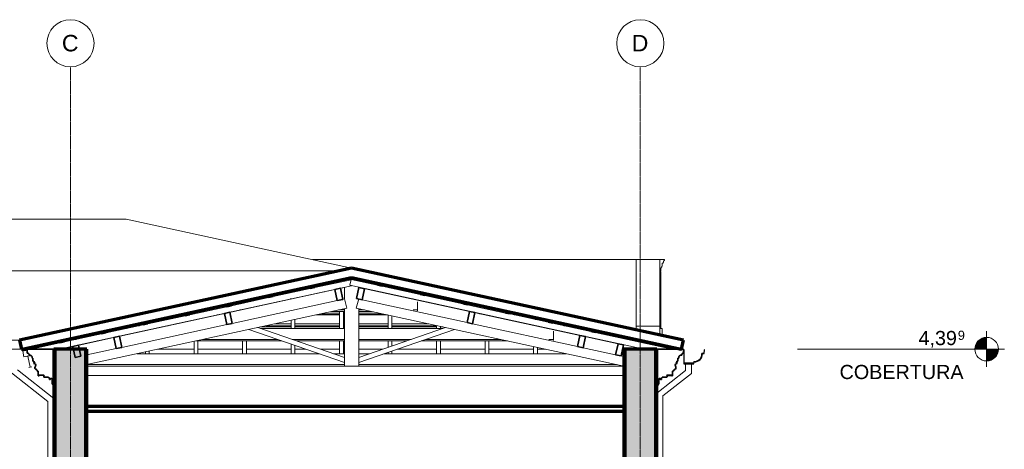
# Model space of a CAD drawing. Header units: millimetres. Extents: x -5363 to 61877, y -2112 to 8822.
# Tile 17 of 17: x 51431 to 61877, y 4267 to 8822. Entities that reach past the tile are written whole.
import ezdxf

# ---------------------------------------------------------------- set-up
doc = ezdxf.new("R2010")
doc.units = ezdxf.units.MM
doc.linetypes.add('_Traço - ponto', pattern=[16, 12, -2, 0, -2])
for name, color, linetype, lineweight in [('A-CLNG', 13, 'Continuous', 18), ('A-FLOR-LEVL', 51, 'Continuous', 9), ('A-GENM', 13, 'Continuous', 18), ('A-GLAZ-CWMG', 51, 'Continuous', 18), ('A-ROOF', 132, 'Continuous', 18), ('A-ROOF-MCUT', 132, 'Continuous', 25), ('A-WALL', 113, 'Continuous', 18), ('A-WALL-PATT', 111, 'Continuous', 70), ('S-GRID', 1, 'Continuous', 9), ('S-GRID-IDEN', 1, 'Continuous', 9)]:
    doc.layers.add(name, color=color, linetype=linetype, lineweight=lineweight)
doc.styles.add('Arial', font='arial.ttf', dxfattribs={"height": 150})
doc.styles.add('Arial_1', font='arial.ttf', dxfattribs={"height": 97.483633})
doc.styles.add('Arial_2', font='arial.ttf', dxfattribs={"height": 175})

# ---------------------------------------------------------------- blocks, each defined once
blk = doc.blocks.new('Generic Models 19 - Generic Models 19-3087287-CORTE D - CORTE DE IMPLANTAÇÃO')
at = {"layer": 'A-GENM'}
for p, q in [((18380, 6279), (18430, 6279)), ((18430, 6269), (18428, 6269)), ((18430, 6279), (18430, 6269)), ((18380, 6169), (18380, 6182)), ((18395, 6187), (18390, 6187)), ((18390, 6187), (18390, 6161)), ((18400, 6197), (18395, 6197)), ((18395, 6197), (18395, 6187)), ((18405, 6210), (18400, 6210)), ((18400, 6210), (18400, 6197)), ((18415, 6239), (18405, 6239)), ((18405, 6239), (18405, 6210)), ((18420, 6249), (18415, 6249)), ((18415, 6249), (18415, 6239)), ((18390, 6161), (18380, 6161)), ((18390, 6152), (18380, 6152)), ((18380, 6076), (18390, 6076)), ((18390, 6152), (18390, 6147)), ((18390, 6147), (18390, 6076)), ((18390, 6076), (18390, 5579)), ((18390, 5579), (18380, 5579)), ((18380, 5579), (18380, 5569)), ((18380, 5569), (18390, 5569)), ((18405, 5549), (18380, 5549)), ((18380, 5549), (18380, 5480)), ((18390, 5569), (18390, 5579)), ((18390, 5569), (18390, 5549)), ((18405, 5475), (18405, 5549)), ((18380, 5378), (18380, 5357)), ((18405, 5352), (18405, 5372))]:
    blk.add_line(p, q, dxfattribs=at)
blk.add_open_spline([(18428, 6269), (18427, 6269), (18425, 6268), (18423, 6266), (18422, 6264), (18421, 6262), (18420, 6261), (18420, 6259), (18419, 6257), (18419, 6255), (18419, 6252), (18420, 6251), (18420, 6249)], degree=3, knots=[0, 0, 0, 0, 0.166667, 0.25, 0.333333, 0.416667, 0.5, 0.583333, 0.666667, 0.75, 0.833333, 1, 1, 1, 1], dxfattribs=at)
blk = doc.blocks.new('Rectangular Mullion - 6x12 cm-3934083-CORTE D - CORTE DE IMPLANTAÇÃO')
at = {"layer": 'A-GLAZ-CWMG', "lineweight": 35}
for p, q in [((16360, 5729), (16335, 5611)), ((16419, 5716), (16360, 5729)), ((16393, 5599), (16419, 5716)), ((16335, 5611), (16393, 5599))]:
    blk.add_line(p, q, dxfattribs=at)
blk = doc.blocks.new('Rectangular Mullion - 6x12 cm-3934084-CORTE D - CORTE DE IMPLANTAÇÃO')
at = {"layer": 'A-GLAZ-CWMG', "lineweight": 35}
for p, q in [((15187, 5983), (15162, 5866)), ((15246, 5970), (15187, 5983)), ((15221, 5853), (15246, 5970)), ((15162, 5866), (15221, 5853))]:
    blk.add_line(p, q, dxfattribs=at)
blk = doc.blocks.new('Rectangular Mullion - 6x12 cm-3934010-CORTE D - CORTE DE IMPLANTAÇÃO')
at = {"layer": 'A-GLAZ-CWMG'}
for p, q in [((12627, 5548), (12721, 5548)), ((13018, 5548), (13028, 5548)), ((14144, 5548), (15036, 5548)), ((15186, 5548), (16078, 5548)), ((17194, 5548), (17204, 5548)), ((17253, 5537), (17253, 5535)), ((12187, 5432), (12093, 5432)), ((12494, 5432), (12484, 5432)), ((14327, 5432), (13531, 5432)), ((15036, 5432), (14480, 5432)), ((15742, 5432), (15186, 5432)), ((16690, 5432), (15895, 5432)), ((17253, 5432), (17204, 5432)), ((17253, 5518), (17253, 5432)), ((17253, 5432), (17253, 5421)), ((12062, 5416), (12115, 5416)), ((12412, 5416), (12422, 5416)), ((13459, 5416), (14372, 5416)), ((14526, 5416), (15036, 5416)), ((15186, 5416), (15696, 5416)), ((15850, 5416), (16763, 5416))]:
    blk.add_line(p, q, dxfattribs=at)
blk = doc.blocks.new('Rectangular Mullion - 6x12 cm-3934069-CORTE D - CORTE DE IMPLANTAÇÃO')
at = {"layer": 'A-GLAZ-CWMG', "lineweight": 35}
for p, q in [((13819, 5720), (13761, 5707)), ((13761, 5707), (13786, 5590)), ((13845, 5602), (13819, 5720)), ((13786, 5590), (13845, 5602))]:
    blk.add_line(p, q, dxfattribs=at)
blk = doc.blocks.new('Rectangular Mullion - 6x12 cm-3934012-CORTE D - CORTE DE IMPLANTAÇÃO')
at = {"layer": 'A-GLAZ-CWMG'}
for p, q in [((14069, 5861), (14163, 5861)), ((14460, 5861), (14470, 5861)), ((15752, 5861), (15762, 5861)), ((15811, 5850), (15811, 5848)), ((15811, 5831), (15811, 5745)), ((13463, 5729), (13557, 5729)), ((13629, 5745), (13535, 5745)), ((13854, 5729), (13864, 5729)), ((13936, 5745), (13926, 5745)), ((14901, 5729), (15036, 5729)), ((15036, 5745), (14973, 5745)), ((15249, 5745), (15186, 5745)), ((15186, 5729), (15321, 5729)), ((15811, 5745), (15762, 5745)), ((15811, 5745), (15811, 5734))]:
    blk.add_line(p, q, dxfattribs=at)
blk = doc.blocks.new('Rectangular Mullion - 2x5 cm-4253628-CORTE D - CORTE DE IMPLANTAÇÃO')
at = {"layer": 'A-GLAZ-CWMG', "lineweight": 35}
for p, q in [((17651, 5536), (17647, 5516)), ((17647, 5516), (17696, 5506)), ((17700, 5525), (17651, 5536)), ((17696, 5506), (17700, 5525))]:
    blk.add_line(p, q, dxfattribs=at)
blk = doc.blocks.new('Rectangular Mullion - 2x5 cm-4253633-CORTE D - CORTE DE IMPLANTAÇÃO')
at = {"layer": 'A-GLAZ-CWMG', "lineweight": 35}
for p, q in [((12060, 5425), (12011, 5414)), ((12011, 5414), (12016, 5395)), ((12016, 5395), (12064, 5405)), ((12064, 5405), (12060, 5425))]:
    blk.add_line(p, q, dxfattribs=at)
blk = doc.blocks.new('Rectangular Mullion - 2x5 cm-3925772-CORTE D - CORTE DE IMPLANTAÇÃO')
at = {"layer": 'A-GLAZ-CWMG'}
for p, q in [((12705, 5565), (12799, 5565)), ((12859, 5578), (12765, 5578)), ((12854, 5597), (12899, 5597)), ((13096, 5565), (13106, 5565)), ((13166, 5578), (13156, 5578)), ((13245, 5597), (13255, 5597)), ((14143, 5565), (14468, 5565)), ((14468, 5578), (14203, 5578)), ((14292, 5597), (14468, 5597)), ((14508, 5597), (14983, 5597)), ((14983, 5578), (14508, 5578)), ((14508, 5565), (14983, 5565)), ((15023, 5597), (15036, 5597)), ((15036, 5578), (15023, 5578)), ((15023, 5565), (15036, 5565)), ((15186, 5597), (15497, 5597)), ((15497, 5578), (15186, 5578)), ((15186, 5565), (15497, 5565)), ((15537, 5597), (15930, 5597)), ((16012, 5578), (15537, 5578)), ((15537, 5565), (16012, 5565)), ((16052, 5565), (16079, 5565)), ((16967, 5597), (16977, 5597)), ((17116, 5565), (17126, 5565)), ((17274, 5597), (17369, 5597)), ((17428, 5578), (17363, 5578)), ((17423, 5565), (17428, 5565)), ((17428, 5584), (17428, 5578)), ((17428, 5578), (17428, 5565))]:
    blk.add_line(p, q, dxfattribs=at)
blk = doc.blocks.new('Rectangular Mullion - 2x5 cm-4253647-CORTE D - CORTE DE IMPLANTAÇÃO')
at = {"layer": 'A-GLAZ-CWMG', "lineweight": 35}
for p, q in [((17199, 5634), (17194, 5614)), ((17194, 5614), (17243, 5604)), ((17247, 5623), (17199, 5634)), ((17243, 5604), (17247, 5623))]:
    blk.add_line(p, q, dxfattribs=at)
blk = doc.blocks.new('Rectangular Mullion - 2x5 cm-4253648-CORTE D - CORTE DE IMPLANTAÇÃO')
at = {"layer": 'A-GLAZ-CWMG', "lineweight": 35}
for p, q in [((16746, 5732), (16742, 5712)), ((16742, 5712), (16791, 5702)), ((16795, 5721), (16746, 5732)), ((16791, 5702), (16795, 5721))]:
    blk.add_line(p, q, dxfattribs=at)
blk = doc.blocks.new('Rectangular Mullion - 2x5 cm-4253649-CORTE D - CORTE DE IMPLANTAÇÃO')
at = {"layer": 'A-GLAZ-CWMG', "lineweight": 35}
for p, q in [((16294, 5830), (16289, 5811)), ((16289, 5811), (16338, 5800)), ((16343, 5820), (16294, 5830)), ((16338, 5800), (16343, 5820))]:
    blk.add_line(p, q, dxfattribs=at)
blk = doc.blocks.new('Rectangular Mullion - 2x5 cm-4253650-CORTE D - CORTE DE IMPLANTAÇÃO')
at = {"layer": 'A-GLAZ-CWMG', "lineweight": 35}
for p, q in [((15841, 5928), (15837, 5909)), ((15837, 5909), (15886, 5898)), ((15890, 5918), (15841, 5928)), ((15886, 5898), (15890, 5918))]:
    blk.add_line(p, q, dxfattribs=at)
blk = doc.blocks.new('Rectangular Mullion - 2x5 cm-4253651-CORTE D - CORTE DE IMPLANTAÇÃO')
at = {"layer": 'A-GLAZ-CWMG', "lineweight": 35}
for p, q in [((15389, 6026), (15385, 6007)), ((15385, 6007), (15433, 5996)), ((15438, 6016), (15389, 6026)), ((15433, 5996), (15438, 6016))]:
    blk.add_line(p, q, dxfattribs=at)
blk = doc.blocks.new('Rectangular Mullion - 2x5 cm-4253657-CORTE D - CORTE DE IMPLANTAÇÃO')
at = {"layer": 'A-GLAZ-CWMG'}
for p, q in [((13293, 5692), (13342, 5692)), ((13439, 5705), (13390, 5705)), ((13479, 5725), (13536, 5725)), ((13684, 5692), (13694, 5692)), ((13754, 5705), (13744, 5705)), ((13833, 5725), (13843, 5725)), ((14731, 5692), (14983, 5692)), ((14983, 5705), (14791, 5705)), ((14880, 5725), (14983, 5725)), ((15023, 5725), (15036, 5725)), ((15036, 5705), (15023, 5705)), ((15023, 5692), (15036, 5692)), ((15186, 5725), (15342, 5725)), ((15431, 5705), (15186, 5705)), ((15186, 5692), (15491, 5692)), ((16379, 5725), (16389, 5725)), ((16478, 5705), (16468, 5705)), ((16686, 5725), (16745, 5725)), ((16780, 5725), (16781, 5725)), ((16840, 5705), (16792, 5705)), ((16835, 5692), (16840, 5692)), ((16840, 5712), (16840, 5705)), ((16840, 5705), (16840, 5692))]:
    blk.add_line(p, q, dxfattribs=at)
blk = doc.blocks.new('Rectangular Mullion - 2x5 cm-4253677-CORTE D - CORTE DE IMPLANTAÇÃO')
at = {"layer": 'A-GLAZ-CWMG', "lineweight": 35}
for p, q in [((12503, 5521), (12454, 5510)), ((12454, 5510), (12458, 5491)), ((12458, 5491), (12507, 5501)), ((12507, 5501), (12503, 5521))]:
    blk.add_line(p, q, dxfattribs=at)
blk = doc.blocks.new('Rectangular Mullion - 2x5 cm-4253679-CORTE D - CORTE DE IMPLANTAÇÃO')
at = {"layer": 'A-GLAZ-CWMG', "lineweight": 35}
for p, q in [((12946, 5617), (12897, 5606)), ((12897, 5606), (12901, 5587)), ((12901, 5587), (12950, 5597)), ((12950, 5597), (12946, 5617))]:
    blk.add_line(p, q, dxfattribs=at)
blk = doc.blocks.new('Rectangular Mullion - 2x5 cm-4253681-CORTE D - CORTE DE IMPLANTAÇÃO')
at = {"layer": 'A-GLAZ-CWMG', "lineweight": 35}
for p, q in [((13389, 5713), (13340, 5702)), ((13340, 5702), (13344, 5683)), ((13344, 5683), (13393, 5694)), ((13393, 5694), (13389, 5713))]:
    blk.add_line(p, q, dxfattribs=at)
blk = doc.blocks.new('Rectangular Mullion - 2x5 cm-4253683-CORTE D - CORTE DE IMPLANTAÇÃO')
at = {"layer": 'A-GLAZ-CWMG', "lineweight": 35}
for p, q in [((13831, 5809), (13783, 5799)), ((13783, 5799), (13787, 5779)), ((13787, 5779), (13836, 5790)), ((13836, 5790), (13831, 5809))]:
    blk.add_line(p, q, dxfattribs=at)
blk = doc.blocks.new('Rectangular Mullion - 2x5 cm-4253685-CORTE D - CORTE DE IMPLANTAÇÃO')
at = {"layer": 'A-GLAZ-CWMG', "lineweight": 35}
for p, q in [((14274, 5905), (14225, 5895)), ((14225, 5895), (14230, 5875)), ((14230, 5875), (14278, 5886)), ((14278, 5886), (14274, 5905))]:
    blk.add_line(p, q, dxfattribs=at)
blk = doc.blocks.new('Rectangular Mullion - 2x5 cm-4253687-CORTE D - CORTE DE IMPLANTAÇÃO')
at = {"layer": 'A-GLAZ-CWMG', "lineweight": 35}
for p, q in [((14717, 6001), (14668, 5991)), ((14668, 5991), (14672, 5971)), ((14672, 5971), (14721, 5982)), ((14721, 5982), (14717, 6001))]:
    blk.add_line(p, q, dxfattribs=at)
blk = doc.blocks.new('Rectangular Mullion - 6x12 cm 2-3933718-CORTE D - CORTE DE IMPLANTAÇÃO')
at = {"layer": 'A-GLAZ-CWMG'}
blk.add_line((15001, 5976), (14992, 5974), dxfattribs=at)
blk = doc.blocks.new('Rectangular Mullion - 6x12 cm 2-3933784-CORTE D - CORTE DE IMPLANTAÇÃO')
at = {"layer": 'A-GLAZ-CWMG'}
blk.add_line((14934, 5961), (13830, 5722), dxfattribs=at)
blk = doc.blocks.new('Rectangular Mullion - 6x12 cm 2-3933720-CORTE D - CORTE DE IMPLANTAÇÃO')
at = {"layer": 'A-GLAZ-CWMG'}
blk.add_line((15036, 5983), (15001, 5976), dxfattribs=at)
blk = doc.blocks.new('Rectangular Mullion - 6x12 cm-3934020-CORTE D - CORTE DE IMPLANTAÇÃO')
at = {"layer": 'A-GLAZ-CWMG'}
for p, q in [((12834, 5281), (14766, 5281)), ((14920, 5281), (15036, 5281)), ((15186, 5281), (15302, 5281)), ((15456, 5281), (17388, 5281)), ((17975, 5281), (17998, 5281)), ((15036, 5165), (12303, 5165)), ((12303, 5149), (15036, 5149)), ((17922, 5165), (15186, 5165)), ((15186, 5149), (17994, 5149))]:
    blk.add_line(p, q, dxfattribs=at)
blk = doc.blocks.new('Rectangular Mullion - 4x6_3-3931011-CORTE D - CORTE DE IMPLANTAÇÃO')
at = {"layer": 'A-GLAZ-CWMG'}
for p, q in [((15093, 6006), (15107, 6067)), ((15107, 6067), (15385, 6007)), ((18214, 5329), (15093, 6006)), ((15433, 5996), (15837, 5909)), ((15886, 5898), (16289, 5811)), ((16338, 5800), (16742, 5712)), ((16791, 5702), (17194, 5614)), ((17243, 5604), (17647, 5516)), ((17696, 5506), (18511, 5329)), ((18587, 5248), (18582, 5249)), ((18589, 5257), (18587, 5248))]:
    blk.add_line(p, q, dxfattribs=at)
blk = doc.blocks.new('Rectangular Mullion - 4x6_3-3925235-CORTE D - CORTE DE IMPLANTAÇÃO')
at = {"layer": 'A-GLAZ-CWMG'}
for p, q in [((17061, 5644), (17056, 5644)), ((17081, 5644), (17061, 5644)), ((17081, 5639), (17081, 5644)), ((17041, 5581), (17041, 5583)), ((17081, 5572), (17081, 5574)), ((17041, 5281), (17041, 5356)), ((17081, 5281), (17081, 5347))]:
    blk.add_line(p, q, dxfattribs=at)
blk = doc.blocks.new('Rectangular Mullion - 4x6_3-3931023-CORTE D - CORTE DE IMPLANTAÇÃO')
at = {"layer": 'A-GLAZ-CWMG'}
for p, q in [((16546, 5756), (16541, 5756)), ((16566, 5756), (16546, 5756)), ((16566, 5751), (16566, 5756)), ((16526, 5693), (16526, 5695)), ((16566, 5684), (16566, 5686)), ((16526, 5281), (16526, 5416)), ((16566, 5281), (16566, 5416))]:
    blk.add_line(p, q, dxfattribs=at)
blk = doc.blocks.new('Rectangular Mullion - 4x6_3-3931024-CORTE D - CORTE DE IMPLANTAÇÃO')
at = {"layer": 'A-GLAZ-CWMG'}
for p, q in [((16032, 5868), (16026, 5868)), ((16052, 5868), (16032, 5868)), ((16052, 5862), (16052, 5868)), ((16012, 5804), (16012, 5806)), ((16052, 5796), (16052, 5798)), ((16012, 5548), (16012, 5579)), ((16052, 5548), (16052, 5571)), ((16012, 5281), (16012, 5416)), ((16052, 5281), (16052, 5416))]:
    blk.add_line(p, q, dxfattribs=at)
blk = doc.blocks.new('Rectangular Mullion - 4x6_3-3931025-CORTE D - CORTE DE IMPLANTAÇÃO')
at = {"layer": 'A-GLAZ-CWMG'}
for p, q in [((15517, 5979), (15512, 5979)), ((15537, 5979), (15517, 5979)), ((15537, 5974), (15537, 5979)), ((15497, 5916), (15497, 5918)), ((15537, 5907), (15537, 5909)), ((15497, 5548), (15497, 5691)), ((15537, 5548), (15537, 5682)), ((15497, 5348), (15497, 5416)), ((15537, 5362), (15537, 5416)), ((15497, 5281), (15497, 5295)), ((15537, 5281), (15537, 5309))]:
    blk.add_line(p, q, dxfattribs=at)
blk = doc.blocks.new('Rectangular Mullion - 4x6_3-3931026-CORTE D - CORTE DE IMPLANTAÇÃO')
at = {"layer": 'A-GLAZ-CWMG'}
for p, q in [((14983, 6059), (14983, 6038)), ((15023, 6047), (15023, 6068)), ((14983, 5548), (14983, 5729)), ((15023, 5548), (15023, 5729)), ((14983, 5281), (14983, 5416)), ((15023, 5281), (15023, 5416))]:
    blk.add_line(p, q, dxfattribs=at)
blk = doc.blocks.new('Rectangular Mullion - 4x6_3-3931027-CORTE D - CORTE DE IMPLANTAÇÃO')
at = {"layer": 'A-GLAZ-CWMG'}
for p, q in [((14508, 5935), (14508, 5956)), ((14468, 5927), (14468, 5947)), ((14468, 5861), (14468, 5862)), ((14508, 5869), (14508, 5871)), ((14508, 5548), (14508, 5644)), ((14468, 5548), (14468, 5635)), ((14468, 5281), (14468, 5383)), ((14508, 5281), (14508, 5370))]:
    blk.add_line(p, q, dxfattribs=at)
blk = doc.blocks.new('Rectangular Mullion - 4x6_3-3931028-CORTE D - CORTE DE IMPLANTAÇÃO')
at = {"layer": 'A-GLAZ-CWMG'}
for p, q in [((13954, 5281), (13954, 5416)), ((13994, 5281), (13994, 5416))]:
    blk.add_line(p, q, dxfattribs=at)
blk = doc.blocks.new('Rectangular Mullion - 4x6_3-3931029-CORTE D - CORTE DE IMPLANTAÇÃO')
at = {"layer": 'A-GLAZ-CWMG'}
for p, q in [((13439, 5704), (13439, 5724)), ((13479, 5712), (13479, 5729)), ((13479, 5646), (13479, 5648)), ((13439, 5637), (13439, 5639)), ((13439, 5281), (13439, 5412)), ((13479, 5281), (13479, 5416))]:
    blk.add_line(p, q, dxfattribs=at)
blk = doc.blocks.new('Rectangular Mullion - 4x6_3-3931030-CORTE D - CORTE DE IMPLANTAÇÃO')
at = {"layer": 'A-GLAZ-CWMG'}
for p, q in [((12964, 5601), (12964, 5621)), ((12924, 5281), (12924, 5300)), ((12964, 5281), (12964, 5309))]:
    blk.add_line(p, q, dxfattribs=at)
blk = doc.blocks.new('Rectangular Mullion - 4x6_3-V27-CORTE D - CORTE DE IMPLANTAÇÃO')
at = {"layer": 'A-GLAZ-CWMG'}
for p, q in [((14721, 5982), (15106, 6065)), ((15111, 6066), (15115, 6067)), ((15115, 6067), (15116, 6065)), ((12008, 5329), (15111, 6002)), ((14278, 5886), (14672, 5971)), ((13836, 5790), (14230, 5875)), ((13393, 5694), (13787, 5779)), ((12950, 5597), (13344, 5683)), ((12507, 5501), (12901, 5587)), ((12064, 5405), (12458, 5491)), ((11711, 5329), (12016, 5395)), ((11622, 5309), (11670, 5320)), ((11635, 5248), (11622, 5309)), ((11635, 5248), (11705, 5263))]:
    blk.add_line(p, q, dxfattribs=at)
blk = doc.blocks.new('Rectangular Mullion - 6x12 cm-4082038-CORTE D - CORTE DE IMPLANTAÇÃO')
at = {"layer": 'A-GLAZ-CWMG', "lineweight": 35}
for p, q in [((17533, 5474), (17507, 5357)), ((17592, 5462), (17533, 5474)), ((17566, 5344), (17592, 5462)), ((17507, 5357), (17566, 5344))]:
    blk.add_line(p, q, dxfattribs=at)
blk = doc.blocks.new('Rectangular Mullion - 6x12 cm 2-4082024-CORTE D - CORTE DE IMPLANTAÇÃO')
at = {"layer": 'A-GLAZ-CWMG'}
for p, q in [((13761, 5707), (12657, 5467)), ((13830, 5722), (13819, 5720))]:
    blk.add_line(p, q, dxfattribs=at)
blk = doc.blocks.new('Rectangular Mullion - 6x12 cm-4090283-CORTE D - CORTE DE IMPLANTAÇÃO')
at = {"layer": 'A-GLAZ-CWMG', "lineweight": 35}
for p, q in [((12647, 5465), (12588, 5452)), ((12588, 5452), (12614, 5335)), ((12672, 5348), (12647, 5465)), ((12614, 5335), (12672, 5348))]:
    blk.add_line(p, q, dxfattribs=at)
blk = doc.blocks.new('Rectangular Mullion - 6x12 cm 2-4082025-CORTE D - CORTE DE IMPLANTAÇÃO')
at = {"layer": 'A-GLAZ-CWMG'}
for p, q in [((12153, 5358), (12018, 5329)), ((12222, 5373), (12212, 5371)), ((11675, 5254), (11660, 5251)), ((11693, 5258), (11675, 5254)), ((11701, 5137), (11675, 5254)), ((11686, 5134), (11701, 5137)), ((11718, 5141), (11701, 5137))]:
    blk.add_line(p, q, dxfattribs=at)
blk = doc.blocks.new('Rectangular Mullion - 6x12 cm-3934071-CORTE D - CORTE DE IMPLANTAÇÃO')
at = {"layer": 'A-GLAZ-CWMG', "lineweight": 35}
for p, q in [((14992, 5974), (14934, 5961)), ((14934, 5961), (14959, 5844)), ((15018, 5857), (14992, 5974)), ((14959, 5844), (15018, 5857))]:
    blk.add_line(p, q, dxfattribs=at)
blk = doc.blocks.new('Rectangular Mullion - 6x12 cm 2-4082042-CORTE D - CORTE DE IMPLANTAÇÃO')
at = {"layer": 'A-GLAZ-CWMG'}
blk.add_line((17937, 5387), (17598, 5460), dxfattribs=at)
blk = doc.blocks.new('Rectangular Mullion - 6x12 cm 2-3934093-CORTE D - CORTE DE IMPLANTAÇÃO')
at = {"layer": 'A-GLAZ-CWMG'}
for p, q in [((14672, 5972), (14628, 5982)), ((14958, 6033), (14911, 6043)), ((15187, 5983), (15186, 5983)), ((15253, 5969), (15246, 5970)), ((14828, 5938), (14823, 5939))]:
    blk.add_line(p, q, dxfattribs=at)
blk = doc.blocks.new('Rectangular Mullion - 6x12 cm 2-V28-CORTE D - CORTE DE IMPLANTAÇÃO')
at = {"layer": 'A-GLAZ-CWMG'}
for p, q in [((16360, 5729), (15253, 5969)), ((16426, 5715), (16419, 5716))]:
    blk.add_line(p, q, dxfattribs=at)
blk = doc.blocks.new('Rectangular Mullion - 6x12 cm 2-4082034-CORTE D - CORTE DE IMPLANTAÇÃO')
at = {"layer": 'A-GLAZ-CWMG'}
for p, q in [((17533, 5474), (16426, 5715)), ((17598, 5460), (17592, 5462))]:
    blk.add_line(p, q, dxfattribs=at)
blk = doc.blocks.new('Rectangular Mullion - 6x12 cm 2-4082030-CORTE D - CORTE DE IMPLANTAÇÃO')
at = {"layer": 'A-GLAZ-CWMG'}
for p, q in [((12588, 5452), (12222, 5373)), ((12657, 5467), (12647, 5465))]:
    blk.add_line(p, q, dxfattribs=at)
blk = doc.blocks.new('Rectangular Mullion - 6x12 cm-4082021-CORTE D - CORTE DE IMPLANTAÇÃO')
at = {"layer": 'A-GLAZ-CWMG', "lineweight": 35}
for p, q in [((12212, 5371), (12153, 5358)), ((12153, 5358), (12179, 5241)), ((12237, 5254), (12212, 5371)), ((12179, 5241), (12237, 5254))]:
    blk.add_line(p, q, dxfattribs=at)
blk = doc.blocks.new('Rectangular Mullion - 6x12 cm-4082041-CORTE D - CORTE DE IMPLANTAÇÃO')
at = {"layer": 'A-GLAZ-CWMG', "lineweight": 35}
for p, q in [((17937, 5387), (17911, 5269)), ((17995, 5374), (17937, 5387)), ((17970, 5257), (17995, 5374)), ((17911, 5269), (17970, 5257))]:
    blk.add_line(p, q, dxfattribs=at)
blk = doc.blocks.new('tesoura10 - tesoura-4089500-CORTE D - CORTE DE IMPLANTAÇÃO')
at = {"layer": 'A-GENM'}
for p, q in [((15107, 6066), (15036, 6066)), ((15036, 6066), (15036, 6050)), ((15186, 6066), (15115, 6066)), ((15186, 6050), (15186, 6066)), ((15036, 5986), (15036, 5860)), ((15186, 5976), (15186, 5986)), ((15036, 5861), (15018, 5857)), ((15060, 5764), (15036, 5861)), ((15186, 5861), (15160, 5764)), ((16335, 5611), (15221, 5853)), ((12303, 5166), (15060, 5764)), ((14959, 5844), (13845, 5602)), ((15036, 5758), (15036, 5148)), ((15160, 5764), (17998, 5148)), ((15186, 5148), (15186, 5758)), ((13786, 5590), (12672, 5348)), ((14019, 5538), (15036, 5188)), ((15036, 5241), (14114, 5558)), ((16108, 5558), (15186, 5241)), ((15186, 5188), (16203, 5538)), ((17507, 5357), (16393, 5599)), ((12614, 5335), (12303, 5268)), ((17911, 5269), (17566, 5344)), ((15036, 5188), (15036, 5241)), ((15186, 5241), (15186, 5188)), ((17998, 5251), (17970, 5257)), ((17998, 5148), (12303, 5148)), ((15036, 5148), (15186, 5148))]:
    blk.add_line(p, q, dxfattribs=at)
blk = doc.blocks.new('Generic Models 1 - Generic Models 24-4258923-CORTE D - CORTE DE IMPLANTAÇÃO')
at = {"layer": 'A-GENM'}
for p, q in [((18652, 5174), (18652, 5104)), ((18717, 5072), (18717, 5174)), ((11502, 5078), (11888, 4774)), ((11953, 4805), (11567, 5110)), ((18652, 5104), (18348, 4864)), ((18413, 4833), (18717, 5072)), ((18413, 1342), (18413, 4833)), ((11888, 4774), (11888, 1342))]:
    blk.add_line(p, q, dxfattribs=at)
blk = doc.blocks.new('ORNAMENTO SUPERIOR - ORNAMENTO SUPERIOR-4323885-CORTE D - CORTE DE IMPLANTAÇÃO')
at = {"layer": 'A-GENM', "lineweight": 35}
for p, q in [((11670, 5329), (11670, 5287)), ((11954, 5329), (11670, 5329)), ((11954, 4939), (11954, 5329)), ((18632, 5329), (18348, 5329)), ((18348, 5329), (18348, 4939)), ((18632, 5287), (18632, 5329)), ((11670, 5287), (11680, 5287)), ((11680, 5287), (11680, 5282)), ((11680, 5282), (11685, 5282)), ((11685, 5282), (11685, 5277)), ((11685, 5277), (11690, 5277)), ((11690, 5277), (11690, 5267)), ((11690, 5267), (11705, 5267)), ((11705, 5267), (11705, 5262)), ((11705, 5262), (11710, 5262)), ((11710, 5262), (11710, 5257)), ((11710, 5257), (11715, 5257)), ((11715, 5257), (11715, 5252)), ((11715, 5252), (11720, 5252)), ((11720, 5252), (11720, 5232)), ((11720, 5232), (11730, 5232)), ((11730, 5232), (11730, 5202)), ((18572, 5202), (18572, 5232)), ((18572, 5232), (18582, 5232)), ((18582, 5232), (18582, 5252)), ((18582, 5252), (18587, 5252)), ((18587, 5252), (18587, 5257)), ((18587, 5257), (18592, 5257)), ((18592, 5257), (18592, 5262)), ((18592, 5262), (18597, 5262)), ((18597, 5262), (18597, 5267)), ((18597, 5267), (18612, 5267)), ((18612, 5267), (18612, 5277)), ((18612, 5277), (18617, 5277)), ((18617, 5277), (18617, 5282)), ((18617, 5282), (18622, 5282)), ((18622, 5287), (18632, 5287)), ((18622, 5282), (18622, 5287)), ((11730, 5202), (11740, 5202)), ((11750, 5187), (11736, 5177)), ((11740, 5202), (11740, 5192)), ((11740, 5192), (11750, 5192)), ((11750, 5192), (11750, 5187)), ((18552, 5187), (18552, 5192)), ((18552, 5192), (18562, 5192)), ((18566, 5177), (18552, 5187)), ((18562, 5192), (18562, 5202)), ((18562, 5202), (18572, 5202)), ((11756, 5117), (11766, 5117)), ((11766, 5117), (11766, 5107)), ((11766, 5107), (11776, 5107)), ((11776, 5107), (11776, 5097)), ((11776, 5097), (11786, 5097)), ((11786, 5097), (11786, 5047)), ((11786, 5047), (11796, 5047)), ((11796, 5047), (11796, 5052)), ((11796, 5052), (11846, 5052)), ((11850, 5032), (11896, 5032)), ((11896, 5032), (11896, 5024)), ((11896, 5024), (11904, 5024)), ((11904, 5024), (11904, 5009)), ((18398, 5009), (18398, 5024)), ((18398, 5024), (18406, 5024)), ((18406, 5024), (18406, 5032)), ((18406, 5032), (18452, 5032)), ((18456, 5052), (18506, 5052)), ((18506, 5052), (18506, 5047)), ((18506, 5047), (18516, 5047)), ((18516, 5047), (18516, 5097)), ((18516, 5097), (18526, 5097)), ((18526, 5097), (18526, 5107)), ((18526, 5107), (18536, 5107)), ((18536, 5107), (18536, 5117)), ((18536, 5117), (18546, 5117)), ((11904, 5009), (11914, 5009)), ((11934, 5009), (11934, 4959)), ((11934, 4959), (11944, 4959)), ((11944, 4959), (11944, 4939)), ((11944, 4939), (11954, 4939)), ((18348, 4939), (18358, 4939)), ((18358, 4939), (18358, 4959)), ((18358, 4959), (18368, 4959)), ((18368, 4959), (18368, 5009)), ((18388, 5009), (18398, 5009))]:
    blk.add_line(p, q, dxfattribs=at)
at = {"layer": 'A-GENM'}
for p, q in [((18506, 5047), (18454, 5047)), ((18388, 5009), (18368, 5009))]:
    blk.add_line(p, q, dxfattribs=at)
at = {"layer": 'A-GENM', "lineweight": 35}
for centre, radius, start, end in [((11741, 5158), 19, 325.4597, 104.5403), ((11773, 5132), 22.6, 135.8597, 221.7664), ((18561, 5158), 19, 75.4597, 214.5403), ((18529, 5132), 22.6, 318.2336, 44.1403), ((11850, 5037), 5.84, 134.5404, 270), ((11840, 5047), 7.42, 317.6422, 42.3578), ((11924, 5009), 10, 0, 182.8227), ((18378, 5009), 10, 357.1773, 180), ((18452, 5037), 5.84, 270, 45.4596), ((18462, 5047), 7.42, 137.6422, 222.3578)]:
    blk.add_arc(centre, radius, start, end, dxfattribs=at)
at = {"layer": 'A-GENM'}
blk.add_open_spline([(18546, 5147), (18547, 5146), (18549, 5143), (18551, 5138), (18552, 5132), (18552, 5127), (18550, 5121), (18547, 5118), (18546, 5117)], degree=3, dxfattribs=at)
blk.add_open_spline([(18456, 5042), (18457, 5041), (18457, 5041), (18458, 5039), (18458, 5038), (18458, 5037), (18458, 5035), (18457, 5035), (18457, 5034), (18456, 5034), (18456, 5033), (18455, 5033), (18455, 5032), (18454, 5032), (18453, 5032), (18453, 5032), (18452, 5032)], degree=3, knots=[0, 0, 0, 0, 0.1, 0.2, 0.3, 0.4, 0.5, 0.55, 0.6, 0.65, 0.7, 0.75, 0.8, 0.85, 0.9, 1, 1, 1, 1], dxfattribs=at)
blk = doc.blocks.new('Level - M_Level Head ABNT-2835562-CORTE D - CORTE DE IMPLANTAÇÃO')
at = {"layer": 'A-FLOR-LEVL'}
h = blk.add_hatch(color=256, dxfattribs=at)
edge = h.paths.add_edge_path(flags=0)
edge.add_line((21820, 1030), (21695, 1030))
edge.add_arc((21820, 1030), 125, 90, 180, ccw=False)
edge.add_line((21820, 1155), (21820, 1030))
h = blk.add_hatch(color=256, dxfattribs=at)
edge = h.paths.add_edge_path(flags=0)
edge.add_arc((21820, 1030), 125, -90, 0, ccw=False)
edge.add_line((21820, 905), (21820, 1030))
edge.add_line((21820, 1030), (21945, 1030))
for p, q in [((21820, 1219), (21820, 844)), ((21820, 1030), (21820, 1155)), ((21627, 1030), (22008, 1030)), ((21695, 1030), (21820, 1030)), ((21945, 1030), (21820, 1030)), ((21820, 1030), (21820, 905))]:
    blk.add_line(p, q, dxfattribs=at)
blk.add_circle((21820, 1030), 125, dxfattribs=at)
for start, end in [(90, 180), (270, 0)]:
    blk.add_arc((21820, 1030), 125, start, end, dxfattribs=at)
blk = doc.blocks.new('Grid - Head Grid-11506-CORTE D - CORTE DE IMPLANTAÇÃO')
at = {"layer": 'S-GRID-IDEN'}
blk.add_circle((673, 8572), 250, dxfattribs=at)

msp = doc.modelspace()

# ---------------------------------------------------------------- hatches: boundary and pattern name
at = {"layer": 'A-WALL-PATT'}
for points in [[(52120, -140), (52120, 5329), (51820, 5329), (51820, -140), (51888, -140)], [(58165, -140), (58165, 5329), (57865, 5329), (57865, -140)]]:
    msp.add_hatch(color=256, dxfattribs=at).paths.add_polyline_path(points, flags=0)

# ---------------------------------------------------------------- linework, layer by layer
at = {"layer": 'A-CLNG', "lineweight": 70}
for p, q in [((57840, 4722), (52145, 4722)), ((52145, 4672), (57840, 4672))]:
    msp.add_line(p, q, dxfattribs=at)
at = {"layer": 'A-CLNG'}
msp.add_line((57840, 4682), (52145, 4682), dxfattribs=at)
at = {"layer": 'A-FLOR-LEVL'}
msp.add_line((61689, 5329), (59683, 5329), dxfattribs=at)
at = {"layer": 'A-ROOF'}
for p, q in [((52561, 6708), (48079, 6708)), ((54953, 6189), (52561, 6708)), ((43237, 6158), (54808, 6158)), ((54559, 6001), (54953, 6087)), ((54116, 5905), (54510, 5991)), ((53673, 5809), (54067, 5895)), ((53230, 5713), (53624, 5799)), ((52788, 5617), (53182, 5702)), ((52345, 5521), (52739, 5606)), ((51902, 5425), (52296, 5510)), ((45935, 5425), (51431, 5425)), ((51459, 5329), (51853, 5414)), ((51459, 5329), (51553, 5329)), ((51851, 5329), (51860, 5329)), ((52898, 5329), (53281, 5329)), ((53321, 5329), (53795, 5329)), ((53835, 5329), (54310, 5329)), ((54350, 5329), (54468, 5329)), ((54622, 5329), (54825, 5329)), ((54865, 5329), (54878, 5329)), ((55028, 5329), (55284, 5329)), ((55437, 5329), (55854, 5329)), ((55894, 5329), (56368, 5329)), ((56408, 5329), (56883, 5329)), ((56923, 5329), (57008, 5329)), ((57827, 5329), (57972, 5329))]:
    msp.add_line(p, q, dxfattribs=at)
at = {"layer": 'A-ROOF', "lineweight": 70}
for p, q in [((54953, 6189), (51431, 5425)), ((58474, 5425), (54953, 6189)), ((51458, 5329), (54953, 6087)), ((54953, 6087), (58448, 5329)), ((51431, 5425), (51452, 5329)), ((51452, 5329), (51458, 5329)), ((58448, 5329), (58453, 5329)), ((58453, 5329), (58474, 5425))]:
    msp.add_line(p, q, dxfattribs=at)
at = {"layer": 'A-ROOF-MCUT'}
for p, q in [((58481, 5323), (58476, 5323)), ((58476, 5323), (58476, 5174)), ((58481, 5179), (58481, 5323)), ((58688, 5287), (58668, 5283)), ((58673, 5279), (58693, 5282)), ((58691, 5323), (58688, 5287)), ((58696, 5322), (58691, 5323)), ((58693, 5282), (58696, 5322)), ((58476, 5174), (58584, 5174)), ((58580, 5179), (58481, 5179)), ((58584, 5199), (58580, 5179)), ((58584, 5174), (58588, 5193))]:
    msp.add_line(p, q, dxfattribs=at)
for radius, start, end in [(80.6, 267.0291, 2.9329), (85.6, 270, 359.964)]:
    msp.add_arc((58588, 5279), radius, start, end, dxfattribs=at)
at = {"layer": 'A-WALL'}
for p, q in [((58222, 6279), (54537, 6279)), ((57972, 5534), (57972, 6279)), ((58222, 6279), (58222, 6182)), ((58222, 6169), (58222, 5578)), ((58222, 5571), (57972, 5571)), ((58222, 5571), (58222, 5480)), ((57972, 5411), (57972, 5432)), ((51452, 5329), (51295, 5329)), ((51512, 5329), (51458, 5329)), ((51798, -140), (51798, 5329)), ((51820, -140), (51820, 5329)), ((52120, -140), (52120, 5329)), ((52143, -140), (52143, 5329)), ((57843, -140), (57843, 5329)), ((57865, -140), (57865, 5329)), ((57972, 5329), (57972, 5347)), ((58165, -140), (58165, 5329)), ((58188, -140), (58188, 5329)), ((58222, 5378), (58222, 5357)), ((57840, 5049), (52145, 5049))]:
    msp.add_line(p, q, dxfattribs=at)
at = {"layer": 'A-WALL', "lineweight": 70}
for p, q in [((52145, 5329), (51795, 5329)), ((51795, 5329), (51795, -100)), ((52145, 870), (52145, 5329)), ((58190, 5329), (57840, 5329)), ((57840, 5329), (57840, 870)), ((58190, 152), (58190, 5329))]:
    msp.add_line(p, q, dxfattribs=at)
at = {"layer": 'S-GRID', "linetype": '_Traço - ponto'}
for p, q in [((51970, -2112), (51970, 8322)), ((58015, -2112), (58015, 8322))]:
    msp.add_line(p, q, dxfattribs=at)

# ---------------------------------------------------------------- block references
at = {"layer": 'A-FLOR-LEVL'}
msp.add_blockref('Level - M_Level Head ABNT-2835562-CORTE D - CORTE DE IMPLANTAÇÃO', (39869, 4299), dxfattribs=at)
at = {"layer": 'A-GENM'}
for name in ['Generic Models 19 - Generic Models 19-3087287-CORTE D - CORTE DE IMPLANTAÇÃO', 'tesoura10 - tesoura-4089500-CORTE D - CORTE DE IMPLANTAÇÃO', 'ORNAMENTO SUPERIOR - ORNAMENTO SUPERIOR-4323885-CORTE D - CORTE DE IMPLANTAÇÃO', 'Generic Models 1 - Generic Models 24-4258923-CORTE D - CORTE DE IMPLANTAÇÃO']:
    msp.add_blockref(name, (39842, 0), dxfattribs=at)
at = {"layer": 'A-GLAZ-CWMG'}
for name in ['Rectangular Mullion - 4x6_3-V27-CORTE D - CORTE DE IMPLANTAÇÃO', 'Rectangular Mullion - 4x6_3-3931026-CORTE D - CORTE DE IMPLANTAÇÃO', 'Rectangular Mullion - 4x6_3-3931011-CORTE D - CORTE DE IMPLANTAÇÃO', 'Rectangular Mullion - 6x12 cm 2-3933784-CORTE D - CORTE DE IMPLANTAÇÃO', 'Rectangular Mullion - 4x6_3-3931027-CORTE D - CORTE DE IMPLANTAÇÃO', 'Rectangular Mullion - 6x12 cm 2-3934093-CORTE D - CORTE DE IMPLANTAÇÃO', 'Rectangular Mullion - 2x5 cm-4253687-CORTE D - CORTE DE IMPLANTAÇÃO', 'Rectangular Mullion - 6x12 cm-3934071-CORTE D - CORTE DE IMPLANTAÇÃO', 'Rectangular Mullion - 6x12 cm 2-3933718-CORTE D - CORTE DE IMPLANTAÇÃO', 'Rectangular Mullion - 6x12 cm 2-3933720-CORTE D - CORTE DE IMPLANTAÇÃO', 'Rectangular Mullion - 6x12 cm-3934084-CORTE D - CORTE DE IMPLANTAÇÃO', 'Rectangular Mullion - 6x12 cm 2-V28-CORTE D - CORTE DE IMPLANTAÇÃO', 'Rectangular Mullion - 2x5 cm-4253651-CORTE D - CORTE DE IMPLANTAÇÃO', 'Rectangular Mullion - 4x6_3-3931025-CORTE D - CORTE DE IMPLANTAÇÃO', 'Rectangular Mullion - 6x12 cm-3934012-CORTE D - CORTE DE IMPLANTAÇÃO', 'Rectangular Mullion - 2x5 cm-4253685-CORTE D - CORTE DE IMPLANTAÇÃO', 'Rectangular Mullion - 2x5 cm-4253650-CORTE D - CORTE DE IMPLANTAÇÃO', 'Rectangular Mullion - 4x6_3-3931024-CORTE D - CORTE DE IMPLANTAÇÃO', 'Rectangular Mullion - 2x5 cm-4253683-CORTE D - CORTE DE IMPLANTAÇÃO', 'Rectangular Mullion - 2x5 cm-4253649-CORTE D - CORTE DE IMPLANTAÇÃO', 'Rectangular Mullion - 4x6_3-3931023-CORTE D - CORTE DE IMPLANTAÇÃO', 'Rectangular Mullion - 6x12 cm 2-4082024-CORTE D - CORTE DE IMPLANTAÇÃO', 'Rectangular Mullion - 2x5 cm-4253657-CORTE D - CORTE DE IMPLANTAÇÃO', 'Rectangular Mullion - 2x5 cm-4253681-CORTE D - CORTE DE IMPLANTAÇÃO', 'Rectangular Mullion - 4x6_3-3931029-CORTE D - CORTE DE IMPLANTAÇÃO', 'Rectangular Mullion - 6x12 cm-3934069-CORTE D - CORTE DE IMPLANTAÇÃO', 'Rectangular Mullion - 6x12 cm-3934083-CORTE D - CORTE DE IMPLANTAÇÃO', 'Rectangular Mullion - 6x12 cm 2-4082034-CORTE D - CORTE DE IMPLANTAÇÃO', 'Rectangular Mullion - 2x5 cm-4253648-CORTE D - CORTE DE IMPLANTAÇÃO', 'Rectangular Mullion - 4x6_3-3925235-CORTE D - CORTE DE IMPLANTAÇÃO', 'Rectangular Mullion - 6x12 cm-3934010-CORTE D - CORTE DE IMPLANTAÇÃO', 'Rectangular Mullion - 2x5 cm-3925772-CORTE D - CORTE DE IMPLANTAÇÃO', 'Rectangular Mullion - 2x5 cm-4253679-CORTE D - CORTE DE IMPLANTAÇÃO', 'Rectangular Mullion - 4x6_3-3931030-CORTE D - CORTE DE IMPLANTAÇÃO', 'Rectangular Mullion - 2x5 cm-4253647-CORTE D - CORTE DE IMPLANTAÇÃO', 'Rectangular Mullion - 6x12 cm 2-4082030-CORTE D - CORTE DE IMPLANTAÇÃO', 'Rectangular Mullion - 2x5 cm-4253677-CORTE D - CORTE DE IMPLANTAÇÃO', 'Rectangular Mullion - 6x12 cm-4090283-CORTE D - CORTE DE IMPLANTAÇÃO', 'Rectangular Mullion - 6x12 cm-4082038-CORTE D - CORTE DE IMPLANTAÇÃO', 'Rectangular Mullion - 6x12 cm 2-4082042-CORTE D - CORTE DE IMPLANTAÇÃO', 'Rectangular Mullion - 2x5 cm-4253628-CORTE D - CORTE DE IMPLANTAÇÃO', 'Rectangular Mullion - 6x12 cm 2-4082025-CORTE D - CORTE DE IMPLANTAÇÃO', 'Rectangular Mullion - 2x5 cm-4253633-CORTE D - CORTE DE IMPLANTAÇÃO', 'Rectangular Mullion - 6x12 cm-4082021-CORTE D - CORTE DE IMPLANTAÇÃO', 'Rectangular Mullion - 4x6_3-3931028-CORTE D - CORTE DE IMPLANTAÇÃO', 'Rectangular Mullion - 6x12 cm-4082041-CORTE D - CORTE DE IMPLANTAÇÃO', 'Rectangular Mullion - 6x12 cm-3934020-CORTE D - CORTE DE IMPLANTAÇÃO']:
    msp.add_blockref(name, (39842, 0), dxfattribs=at)
at = {"layer": 'S-GRID-IDEN'}
for p in [(51297, 0), (57342, 0)]:
    msp.add_blockref('Grid - Head Grid-11506-CORTE D - CORTE DE IMPLANTAÇÃO', p, dxfattribs=at)

# ---------------------------------------------------------------- texts
at = {"layer": 'A-FLOR-LEVL', "attachment_point": 1}
for s, insert, char_height, width, style in [('4,39', (60966, 5522), 150, 505.06, 'Arial'), ('9', (61383, 5525), 97.5, 96.2, 'Arial_1'), ('COBERTURA', (60129, 5162), 150, 1615.4, 'Arial')]:
    msp.add_mtext(s, dxfattribs=dict(at, insert=insert, char_height=char_height, width=width, style=style))
at = {"layer": 'S-GRID-IDEN', "char_height": 175, "width": 216.46, "attachment_point": 1, "style": 'Arial_2'}
for s, insert in [('C', (51879, 8661)), ('D', (57924, 8661))]:
    msp.add_mtext(s, dxfattribs=dict(at, insert=insert))

doc.saveas('drawing.dxf')
